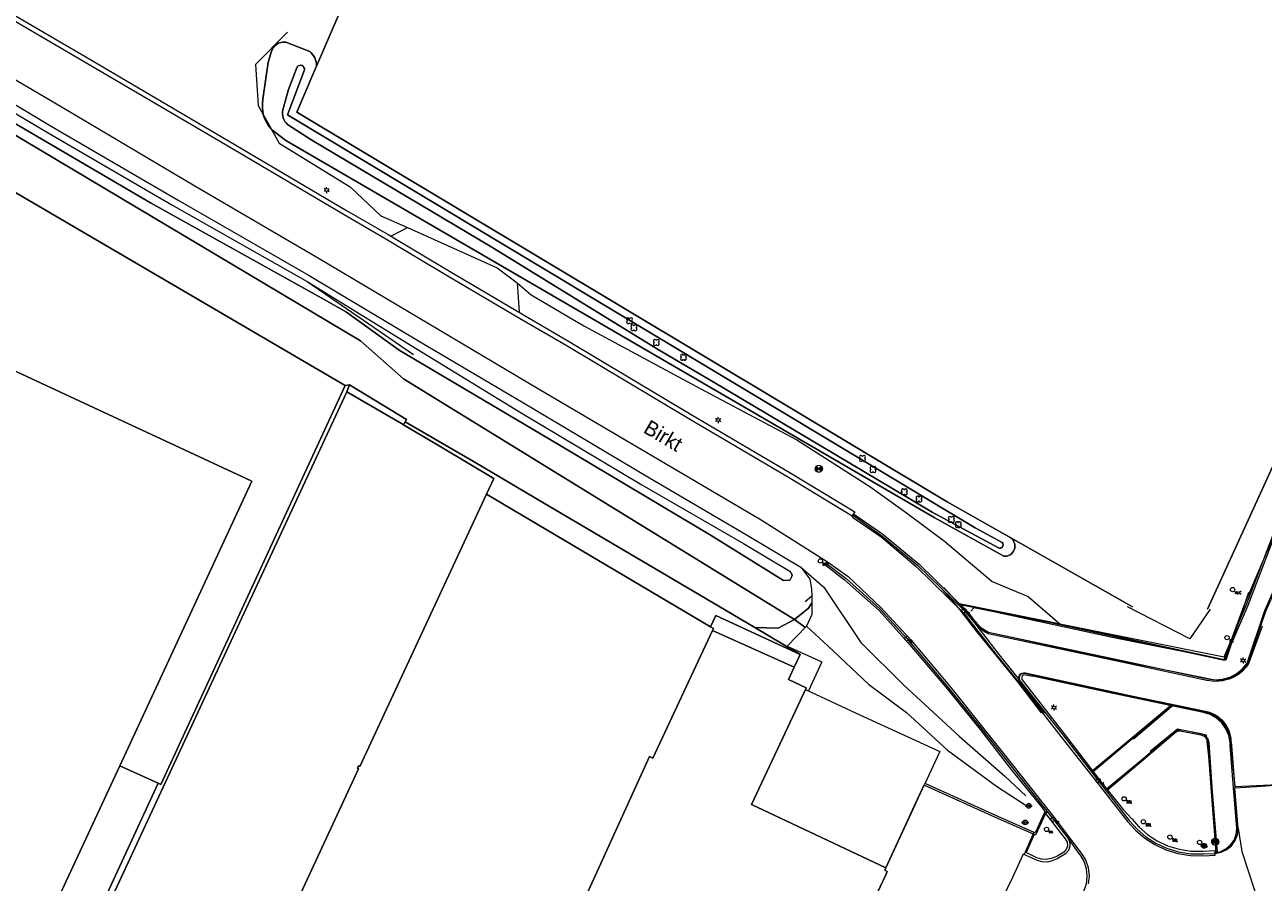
# Model space of a CAD drawing. Header units: metres. Extents: x 151448 to 154749, y 463108 to 465296.
# Tile 84 of 256: x 152327 to 152431, y 463978 to 464050. Entities that reach past the tile are written whole.
import ezdxf
from ezdxf.enums import TextEntityAlignment as Align

# ---------------------------------------------------------------- set-up
doc = ezdxf.new("R2010")
doc.units = ezdxf.units.M
doc.layers.get('0').update_dxf_attribs({"lineweight": 9})
for name, color, linetype, lineweight in [('B-ME-GR-BOOM-S', 253, 'Continuous', 9), ('B-ME-GR-STRUIK-G', 253, 'Continuous', 9), ('B-ME-GW-TALUD_KRUIN-G', 253, 'Continuous', 9), ('B-ME-GW-TALUD_TEEN-G', 253, 'Continuous', 9), ('B-ME-GW-WATERGANG_INSTEEK-G', 253, 'Continuous', 9), ('B-ME-IE-MEUBILAIR_BRANDKRAAN-S', 253, 'Continuous', 9), ('B-ME-IE-MEUBILAIR_LICHTMAST-S', 253, 'Continuous', 9), ('B-ME-IE-MEUBILAIR_SCHAMPBLOK-S', 253, 'Continuous', 9), ('B-ME-IE-MEUBILAIR_TROTTOIRKOLK-S', 253, 'Continuous', 9), ('B-ME-IE-MEUBILAIR_VERKEERSBORD-S', 253, 'Continuous', 9), ('B-ME-IE-TERREINAFSCHEIDING_KUNSTMATIG_HEKWERK-G', 253, 'Continuous', 9), ('B-ME-KL-DATA_VERKLIKKER-S', 253, 'Continuous', 9), ('B-ME-KL-ELEKTRA_KAST-S', 253, 'Continuous', 9), ('B-ME-KL-WATER_AFSLUITER-S', 253, 'Continuous', 9), ('B-ME-RI-PUT-S', 253, 'Continuous', 9), ('B-ME-VH-KANTOPSLUITING_OPSLUITBAND_100X200-G', 253, 'Continuous', 9), ('B-ME-VH-KANTOPSLUITING_OPSLUITBAND_60X150-G', 253, 'Continuous', 9), ('B-ME-VH-KANTOPSLUITING_TROTTOIRBAND_130 150-G', 253, 'Continuous', 9), ('B-ME-VH-KANTOPSLUITING_TROTTOIRBAND_180 200-G', 253, 'Continuous', 9), ('B-ME-VH-KANTOPSLUITING_TROTTOIRBAND_RWS-G', 253, 'Continuous', 9), ('B-ME-VH-KANTOPSLUITING_VOORKANTBAND-G', 253, 'Continuous', 9), ('B-ME-VH-MATERIAALGRENS-G', 253, 'Continuous', 9), ('B-ME-VH-VERHARDING_ASFALT-G', 253, 'Continuous', 9), ('B-ME-VH-VERHARDING_GRASBETONSTEEN-G', 253, 'Continuous', 9), ('B-ME-VH-VERHARDING_KLINKERS-G', 253, 'Continuous', 9), ('B-ME-VH-VERHARDING_PUIN-G', 253, 'Continuous', 9), ('B-ME-VH-VERHARDING_TEGEL-G', 253, 'Continuous', 9), ('B-ME-WH-WATERBODEM-G', 253, 'Continuous', 9), ('B-PV-GR-GROENVOORZIENING-GV', 253, 'Continuous', 9), ('B-PV-GW-TALUD_KRUIN-G', 253, 'Continuous', 9), ('B-PV-IE-TERREINAFSCHEIDING_KUNSTMATIG_HEKWERK-G', 253, 'Continuous', 9), ('B-PV-OG-BEBOUWING-GV', 1, 'Continuous', 9), ('B-PV-OG-TERREIN_BEGROEID-GV', 253, 'Continuous', 9), ('B-PV-OG-TERREIN_ERF-GV', 253, 'Continuous', 9), ('B-PV-OG-TERREIN_OEVER-GV', 253, 'Continuous', 9), ('B-PV-OG-TOPOGRAFIE-T18', 2, 'Continuous', 9), ('B-PV-OG-WATER-GV', 253, 'Continuous', 9), ('B-PV-OG-WATER_GREPPEL-GV', 253, 'Continuous', 9), ('B-PV-VH-OPENVERHARDING_BETONSTRAATSTEEN-GV', 253, 'Continuous', 9)]:
    doc.layers.add(name, color=color, linetype=linetype, lineweight=lineweight)
doc.styles.add('18_100', font='romans', dxfattribs={"width": 0.8, "height": 0.18})
doc.styles.add('18_200', font='romans', dxfattribs={"width": 0.8, "height": 0.36})
doc.styles.add('Drong', font='txt', dxfattribs={"height": 1.8})

# ---------------------------------------------------------------- blocks, each defined once
blk = doc.blocks.new('electrakast')
at = {"ltscale": 2}
blk.add_ellipse((0, 0), major_axis=(-0.127, 0.127), ratio=1, start_param=3.926991, end_param=10.210176, dxfattribs=at)
at = {"ltscale": 2, "style": '18_100', "width": 0.8}
blk.add_text('EK', height=0.216, dxfattribs=at).set_placement((0.19, -0.37))
at = {"style": '18_200', "width": 0.8}
blk.add_attdef('HOOGTE', (0.2, 0.24), '', height=0.25, dxfattribs=at)
blk = doc.blocks.new('kabelverklikker')
at = {"ltscale": 2}
blk.add_ellipse((0, 0), major_axis=(-0.127, 0.127), ratio=1, start_param=3.926991, end_param=10.210176, dxfattribs=at)
at = {"ltscale": 2, "style": '18_100', "width": 0.8}
blk.add_text('KLIC', height=0.216, dxfattribs=at).set_placement((0.19, -0.37))
at = {"style": '18_200', "width": 0.8}
blk.add_attdef('HOOGTE', (0.26, 0.12), '', height=0.25, dxfattribs=at)
blk = doc.blocks.new('LICHTMAST')
at = {"ltscale": 0.1}
for p, q in [((-0.11, 0.06), (-0.22, 0.13)), ((0, 0.13), (0, 0.25)), ((0.11, 0.06), (0.22, 0.13)), ((-0.11, -0.06), (-0.22, -0.13)), ((0, -0.13), (0, -0.25)), ((0.11, -0.06), (0.22, -0.13))]:
    blk.add_line(p, q, dxfattribs=at)
blk.add_circle((0, 0), 0.127, dxfattribs=at)
at = {"style": '18_200', "width": 0.8}
blk.add_attdef('HOOGTE', (0.25, 0.24), '', height=0.25, dxfattribs=at)
blk = doc.blocks.new('boom')
for centre, major_axis, start_param, end_param in [((-0.12, 0.12), (-0.0916, 0.0916), 4.266828, 8.299543), ((0.12, 0.12), (0.0916, 0.0916), 4.266828, 8.299543), ((-0.12, -0.12), (0.0916, 0.0916), 1.125235, 5.15795), ((0.12, -0.12), (-0.0916, 0.0916), 1.125235, 5.15795)]:
    blk.add_ellipse(centre, major_axis=major_axis, ratio=1, start_param=start_param, end_param=end_param)
at = {"style": '18_200', "width": 0.8}
blk.add_attdef('HOOGTE', (0.31, 0.12), '', height=0.25, dxfattribs=at)
blk = doc.blocks.new('verkeersbord')
blk.add_line((-0.3, 0), (0.3, 0))
for radius in [0.2, 0.0745]:
    blk.add_circle((0, 0), radius)
at = {"style": '18_200', "width": 0.8}
blk.add_attdef('HOOGTE', (0.24, 0.18), '', height=0.25, dxfattribs=at)
blk = doc.blocks.new('put')
at = {"color": 0, "ltscale": 0.5}
for p, q in [((-0.3, 0.06), (-0.06, 0.05)), ((-0.3, 0.03), (-0.03, 0.03)), ((-0.3, 0), (0, 0)), ((-0.29, 0.08), (-0.08, 0.08)), ((-0.28, 0.11), (-0.11, 0.11)), ((-0.27, 0.14), (-0.14, 0.14)), ((-0.27, 0.14), (-0.14, 0.14)), ((-0.25, 0.16), (-0.16, 0.16)), ((-0.23, 0.19), (-0.19, 0.19)), ((0, 0), (0.3, 0)), ((0.03, 0.03), (0.3, 0.03)), ((0.05, 0.05), (0.29, 0.05)), ((0.08, 0.08), (0.29, 0.08)), ((0.11, 0.11), (0.28, 0.11)), ((0.14, 0.14), (0.27, 0.14)), ((0.16, 0.16), (0.25, 0.16)), ((0.19, 0.19), (0.23, 0.19)), ((-0.3, -0.03), (-0.03, -0.03)), ((-0.3, -0.05), (-0.05, -0.05)), ((-0.29, -0.08), (-0.08, -0.08)), ((-0.28, -0.11), (-0.11, -0.11)), ((-0.27, -0.14), (-0.14, -0.14)), ((-0.25, -0.16), (-0.16, -0.16)), ((-0.23, -0.19), (-0.19, -0.19)), ((0.03, -0.03), (0.3, -0.03)), ((0.05, -0.05), (0.29, -0.06)), ((0.08, -0.08), (0.29, -0.08)), ((0.11, -0.11), (0.28, -0.11)), ((0.14, -0.14), (0.27, -0.14)), ((0.16, -0.16), (0.25, -0.16)), ((0.19, -0.19), (0.23, -0.19))]:
    blk.add_line(p, q, dxfattribs=at)
at = {"ltscale": 0.5}
for p, q in [((-0.21, 0.21), (0.21, -0.21)), ((0.21, 0.21), (-0.21, -0.21))]:
    blk.add_line(p, q, dxfattribs=at)
blk.add_ellipse((0, 0), major_axis=(-0.212, 0.212), ratio=1, start_param=3.926991, end_param=10.210176, dxfattribs=at)
at = {"style": '18_200', "width": 0.8}
blk.add_attdef('HOOGTE', (0.4, 0.26), '', height=0.25, dxfattribs=at)
blk = doc.blocks.new('waterafsluiter')
at = {"ltscale": 2}
blk.add_ellipse((0, 0), major_axis=(-0.127, 0.127), ratio=1, start_param=1.570796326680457, end_param=7.853981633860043, dxfattribs=at)
at = {"ltscale": 2, "style": '18_200', "width": 0.8}
blk.add_text('WA', height=0.216, dxfattribs=at).set_placement((0.16, -0.32))
at = {"style": '18_200', "width": 0.8}
blk.add_attdef('HOOGTE', (0.23, 0.16), '', height=0.25, dxfattribs=at)
blk = doc.blocks.new('BRANDKRAAN')
at = {"ltscale": 2}
blk.add_ellipse((0, 0), major_axis=(-0.127, 0.127), ratio=1, start_param=3.926991, end_param=10.210176, dxfattribs=at)
at = {"ltscale": 2, "style": '18_100', "width": 0.8}
blk.add_text('BKR', height=0.216, dxfattribs=at).set_placement((0.18, -0.38))
at = {"style": '18_200', "width": 0.8}
blk.add_attdef('HOOGTE', (0.29, 0.2), '', height=0.25, dxfattribs=at)
blk = doc.blocks.new('TROTTOIRKOLK')
at = {"ltscale": 2}
blk.add_ellipse((0, 0), major_axis=(-0.127, 0.127), ratio=1, start_param=3.926991, end_param=10.210176, dxfattribs=at)
at = {"ltscale": 2, "style": '18_100', "width": 0.8}
blk.add_text('TK', height=0.216, dxfattribs=at).set_placement((0.19, -0.37))
at = {"style": '18_200', "width": 0.8}
blk.add_attdef('HOOGTE', (0.21, 0.18), '', height=0.25, dxfattribs=at)
blk = doc.blocks.new('schampblok')
at = {"ltscale": 2}
blk.add_ellipse((0, 0), major_axis=(-0.127, 0.127), ratio=1, start_param=1.570796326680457, end_param=7.853981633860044, dxfattribs=at)
at = {"ltscale": 2, "style": '18_100', "width": 0.8}
blk.add_text('SBL', height=0.216, dxfattribs=at).set_placement((0.19, -0.37))
at = {"style": '18_200', "width": 0.8}
blk.add_attdef('HOOGTE', (0.21, 0.28), '', height=0.25, dxfattribs=at)

msp = doc.modelspace()

# ---------------------------------------------------------------- linework, layer by layer
at = {"layer": 'B-ME-GR-STRUIK-G'}
for points in [[(152227.392, 464100.003), (152228.609, 464100.482), (152232.116, 464098.956), (152241.092, 464093.74), (152251.89, 464087.314), (152265.184, 464079.387), (152265.23, 464078.556), (152275.621, 464072.679), (152291.878, 464063.943), (152302.669, 464057.516), (152313.948, 464049.879), (152328.62, 464041.201), (152338.98, 464035.161), (152350.341, 464028.738), (152359.241, 464022.623)], [(152392.655, 464002.355), (152392.656, 464000.825), (152392.209, 463999.863), (152390.59, 463998.164)]]:
    msp.add_lwpolyline(points, dxfattribs=at)
at = {"layer": 'B-ME-GW-TALUD_KRUIN-G'}
msp.add_lwpolyline([(152392.209, 463999.863), (152394.011, 463998.173), (152397.397, 463994.989), (152400.598, 463992.612), (152404.035, 463989.457), (152408.136, 463986.44), (152410.54, 463984.893)], dxfattribs=at)
at = {"layer": 'B-ME-GW-TALUD_TEEN-G'}
msp.add_lwpolyline([(152391.72, 464004.794), (152393.647, 464003.125), (152396.757, 463998.471), (152400.356, 463994.902), (152405.021, 463990.623), (152408.813, 463987.302), (152410.604, 463985.648)], dxfattribs=at)
at = {"layer": 'B-ME-GW-WATERGANG_INSTEEK-G'}
msp.add_lwpolyline([(152231.56, 464097.989), (152232.155, 464098.269), (152232.582, 464098.381), (152233.583, 464097.881), (152241.092, 464093.74), (152251.89, 464087.314), (152265.184, 464079.387), (152275.96, 464073.204), (152291.878, 464063.943), (152302.669, 464057.516), (152314.174, 464050.537), (152328.858, 464041.746), (152339.51, 464035.548), (152350.504, 464029.245), (152359.951, 464023.593), (152368.474, 464018.573), (152379.047, 464012.282), (152387.241, 464007.469), (152391.72, 464004.794), (152392.49, 464003.803), (152392.629, 464002.979), (152392.655, 464002.355), (152392.101, 464001.906)], dxfattribs=at)
at = {"layer": 'B-ME-IE-TERREINAFSCHEIDING_KUNSTMATIG_HEKWERK-G'}
for points in [[(152348.698, 464049.641), (152346.015, 464046.919), (152346.217, 464043.477), (152347.982, 464040.323), (152353.944, 464036.664), (152356.52, 464034.232), (152358.736, 464033.267), (152366.272, 464029.876), (152367.954, 464028.627), (152369.124, 464027.619), (152373.537, 464025.026), (152383.288, 464019.775), (152391.391, 464015.472), (152397.529, 464011.56), (152400.599, 464009.361), (152403.775, 464006.974), (152407.765, 464003.588), (152410.786, 464002.328), (152413.461, 464000.049), (152427.241, 463997.284), (152429.102, 464001.666), (152431.431, 464007.737)], [(152392.123, 463994.546), (152396.377, 463992.554), (152403.386, 463989.341), (152402.112, 463986.596)]]:
    msp.add_lwpolyline(points, dxfattribs=at)
at = {"layer": 'B-ME-IE-TERREINAFSCHEIDING_KUNSTMATIG_HEKWERK-G', "ltscale": 0.2}
msp.add_lwpolyline([(152426.049, 464001.276), (152424.353, 463998.778), (152419.138, 464001.487)], dxfattribs=at)
at = {"layer": 'B-ME-VH-KANTOPSLUITING_OPSLUITBAND_100X200-G'}
for points in [[(152406.27, 464000.302), (152406.538, 464000.007), (152406.838, 463999.743), (152407.464, 463999.347), (152412.094, 463998.368), (152418.543, 463996.994), (152425.825, 463995.442), (152426.448, 463995.351), (152427.103, 463995.399), (152427.733, 463995.584), (152428.28, 463995.877), (152428.757, 463996.273), (152429.147, 463996.756), (152430.649, 464001.168), (152432.903, 464006.291), (152435.148, 464011.188), (152438.043, 464017.518), (152440.624, 464023.242), (152441.645, 464025.481)], [(152426.456, 463980.88), (152426.889, 463980.956), (152427.367, 463981.182), (152427.768, 463981.525), (152428.062, 463981.93), (152428.245, 463982.396), (152428.305, 463982.893), (152428.027, 463986.295), (152427.743, 463989.858), (152427.723, 463990.108), (152427.611, 463990.698), (152427.377, 463991.25), (152427.03, 463991.74), (152426.587, 463992.145), (152426.068, 463992.447), (152425.497, 463992.631), (152417.914, 463994.208), (152411.19, 463995.654)], [(152416.189, 463987.754), (152419.352, 463990.395), (152422.735, 463993.205)], [(152417.438, 463986.151), (152420.463, 463988.667), (152423.1, 463990.909), (152423.207, 463991), (152423.362, 463991.08), (152423.536, 463991.086), (152425.279, 463990.752), (152425.551, 463990.635), (152425.747, 463990.414), (152425.832, 463990.131), (152425.834, 463990.105), (152426.137, 463985.97), (152426.546, 463980.896)], [(152412.204, 463984.298), (152411.371, 463982.529), (152411.263, 463982.582), (152410.536, 463980.919)]]:
    msp.add_lwpolyline(points, dxfattribs=at)
at = {"layer": 'B-ME-VH-KANTOPSLUITING_OPSLUITBAND_60X150-G'}
msp.add_lwpolyline([(152405.016, 464001.756), (152412.69, 464000.226), (152418.84, 463998.883), (152427.222, 463997.063), (152428.963, 464001.729), (152431.514, 464007.703), (152433.656, 464012.403), (152436.265, 464018.121), (152438.979, 464023.729), (152440.016, 464026.347)], dxfattribs=at)
at = {"layer": 'B-ME-VH-KANTOPSLUITING_TROTTOIRBAND_130 150-G'}
for points in [[(152396.159, 464009.134), (152396.24, 464009.22), (152398.602, 464007.563), (152401.657, 464005.04), (152405.699, 464001.088), (152406.292, 464000.296)], [(152393.839, 464005.127), (152393.741, 464005.02), (152395.388, 464003.722), (152398.295, 464001.164), (152400.675, 463998.523), (152403.894, 463994.734), (152406.759, 463991.201), (152409.432, 463987.77), (152411.91, 463984.702), (152412.282, 463984.191)], [(152411.196, 463995.642), (152410.574, 463995.758), (152410.41, 463995.763), (152410.279, 463995.666), (152410.236, 463995.513), (152410.295, 463995.364), (152413.806, 463990.835), (152416.956, 463986.762), (152418.759, 463984.477), (152419.476, 463983.716)], [(152402.178, 463986.674), (152408.36, 463983.864), (152411.263, 463982.582)]]:
    msp.add_lwpolyline(points, dxfattribs=at)
at = {"layer": 'B-ME-VH-KANTOPSLUITING_TROTTOIRBAND_180 200-G'}
msp.add_lwpolyline([(152412.407, 463984.289), (152412.253, 463984.169), (152413.908, 463982.039), (152414.053, 463981.76), (152414.08, 463981.446), (152413.986, 463981.147), (152413.785, 463980.905), (152413.188, 463980.556), (152412.712, 463980.383), (152412.311, 463980.296), (152411.902, 463980.317), (152411.514, 463980.446), (152411.458, 463980.474), (152410.628, 463980.879), (152410.538, 463980.923), (152410.454, 463980.729)], dxfattribs=at)
at = {"layer": 'B-ME-VH-KANTOPSLUITING_TROTTOIRBAND_RWS-G'}
msp.add_lwpolyline([(152419.476, 463983.716), (152420.103, 463983), (152420.822, 463982.376), (152421.621, 463981.858), (152422.483, 463981.454), (152423.457, 463981.158), (152424.465, 463981.008), (152425.484, 463981.008), (152426.44, 463981.065), (152426.461, 463980.811)], dxfattribs=at)
at = {"layer": 'B-ME-VH-KANTOPSLUITING_VOORKANTBAND-G'}
for points in [[(152430.42, 463999.851), (152429.313, 463996.793, -0.3263632), (152426.32, 463995.352), (152417.509, 463997.139), (152407.476, 463999.332, -0.1619577), (152406.458, 464000.153), (152405.512, 464001.156), (152403.729, 464003.09)], [(152412.171, 463992.561), (152410.125, 463995.197, -0.7902389), (152410.573, 463995.93), (152419.607, 463993.984), (152425.513, 463992.766, -0.3944266), (152427.793, 463989.921), (152428.132, 463986.405)]]:
    msp.add_lwpolyline(points, format="xyb", dxfattribs=at)
at = {"layer": 'B-ME-VH-MATERIAALGRENS-G'}
msp.add_lwpolyline([(152428.405, 463982.897), (152428.716, 463980.977), (152429.804, 463977.655), (152431.448, 463974.386), (152432.279, 463973.113)], dxfattribs=at)
at = {"layer": 'B-ME-VH-VERHARDING_ASFALT-G'}
for points in [[(152317.512, 464055.437), (152331.911, 464047.015), (152343.547, 464040.188), (152353.443, 464034.352), (152356.933, 464032.322), (152362.07, 464029.251), (152368.146, 464025.675), (152372.046, 464023.388), (152382.337, 464017.25), (152390.689, 464012.335), (152396.04, 464009.087), (152396.057, 464008.99), (152398.456, 464007.326), (152401.408, 464004.843), (152405.431, 464000.919), (152408.095, 463997.515), (152410.034, 463995.102), (152413.529, 463990.616), (152416.657, 463986.649), (152419.128, 463983.491), (152419.803, 463982.745), (152420.57, 463982.095), (152421.416, 463981.551), (152422.326, 463981.124), (152423.353, 463980.804), (152424.414, 463980.631), (152425.489, 463980.61), (152426.485, 463980.671), (152426.474, 463980.804), (152426.98, 463980.905), (152427.445, 463981.127), (152427.841, 463981.457), (152428.15, 463981.884), (152428.342, 463982.374), (152428.405, 463982.897), (152428.127, 463986.303), (152429.964, 463986.422), (152431.835, 463986.569)], [(152315.114, 464051.948), (152329.662, 464043.437), (152340.904, 464036.744), (152351.334, 464030.658), (152360.556, 464025.187), (152369.801, 464019.722), (152379.896, 464013.762), (152388.413, 464008.766), (152393.968, 464005.248), (152395.69, 464004.002), (152398.443, 464001.418), (152400.937, 463998.736), (152404.19, 463994.849), (152407.082, 463991.246), (152409.704, 463987.948), (152412.875, 463983.961), (152415.251, 463980.845), (152415.603, 463980.263), (152415.823, 463979.619), (152415.9, 463978.943), (152415.831, 463978.266)], [(152403.566, 464002.974), (152405.078, 464001.221), (152406.449, 463999.418), (152409.896, 463995.177), (152411.874, 463992.592)], [(152428.132, 463986.405), (152431.742, 463986.593)]]:
    msp.add_lwpolyline(points, dxfattribs=at)
at = {"layer": 'B-ME-VH-VERHARDING_GRASBETONSTEEN-G'}
msp.add_lwpolyline([(152226.943, 464109.186), (152236.775, 464103.452), (152243.828, 464099.291), (152255.61, 464092.413), (152267.917, 464085.186), (152279.621, 464078.298), (152295.534, 464068.906), (152305.244, 464063.15), (152317.715, 464055.782), (152332.113, 464047.36), (152343.75, 464040.532), (152353.645, 464034.697), (152357.136, 464032.666), (152362.274, 464029.595), (152368.349, 464026.02), (152372.249, 464023.732), (152382.541, 464017.594), (152390.894, 464012.678), (152396.247, 464009.429), (152396.04, 464009.087)], dxfattribs=at)
at = {"layer": 'B-ME-VH-VERHARDING_KLINKERS-G'}
for points in [[(152402.089, 463986.535), (152408.283, 463983.723), (152411.204, 463982.446)], [(152414.055, 463982.165), (152414.202, 463981.937), (152414.281, 463981.678), (152414.284, 463981.406), (152414.168, 463981.057), (152413.929, 463980.776), (152413.241, 463980.37), (152412.797, 463980.192), (152412.385, 463980.088), (152411.96, 463980.099), (152411.553, 463980.223), (152411.379, 463980.303), (152410.389, 463980.759), (152409.47, 463978.783), (152407.793, 463975.319), (152408.684, 463974.9), (152408.738, 463974.875), (152409.159, 463974.606), (152409.498, 463974.238), (152409.732, 463973.795), (152411.364, 463969.425), (152411.419, 463969.043), (152411.386, 463968.834), (152411.31, 463968.637)]]:
    msp.add_lwpolyline(points, dxfattribs=at)
at = {"layer": 'B-ME-VH-VERHARDING_PUIN-G'}
for p, q in [((152357.348, 464032.54), (152358.736, 464033.267)), ((152367.954, 464028.627), (152368.115, 464026.158))]:
    msp.add_line(p, q, dxfattribs=at)
at = {"layer": 'B-ME-VH-VERHARDING_TEGEL-G'}
for points in [[(152405.095, 464001.679), (152412.677, 464000.167), (152418.827, 463998.824), (152427.257, 463996.994), (152429.241, 464001.617), (152431.569, 464007.679), (152433.711, 464012.378), (152436.32, 464018.095), (152439.034, 464023.705), (152440.072, 464026.325)], [(152406.2, 464000.231), (152406.473, 463999.932), (152406.777, 463999.664), (152407.093, 463999.441), (152407.431, 463999.252), (152412.067, 463998.272), (152418.503, 463996.893), (152425.792, 463995.341), (152426.457, 463995.251), (152427.127, 463995.302), (152427.771, 463995.492), (152428.335, 463995.794), (152428.828, 463996.203), (152429.23, 463996.701), (152430.732, 464001.124), (152432.987, 464006.215), (152435.232, 464011.155), (152438.128, 464017.459), (152440.69, 464023.192), (152441.722, 464025.438)], [(152396.057, 464008.99), (152396.159, 464009.134), (152398.523, 464007.429), (152401.508, 464004.97), (152405.423, 464001.158), (152406.2, 464000.231), (152408.263, 463997.589), (152410.163, 463995.229), (152413.695, 463990.736), (152416.657, 463986.92), (152419.274, 463983.565), (152419.927, 463982.83), (152420.673, 463982.191), (152421.5, 463981.659), (152422.391, 463981.244), (152423.401, 463980.938), (152424.444, 463980.783), (152425.499, 463980.781), (152426.461, 463980.811)], [(152393.968, 464005.248), (152393.839, 464005.127), (152395.522, 464003.86), (152398.365, 464001.304), (152400.628, 463998.816), (152404.052, 463994.749), (152406.94, 463991.187), (152409.568, 463987.869), (152412.893, 463983.677), (152414.055, 463982.165), (152415.11, 463980.733), (152415.13, 463980.707), (152415.457, 463980.148), (152415.658, 463979.533), (152415.724, 463978.889), (152415.652, 463978.245), (152415.447, 463977.632), (152413.669, 463973.76), (152411.31, 463968.637), (152410.774, 463967.496), (152407.192, 463959.764)], [(152429.268, 464002.684), (152427.376, 463997.018), (152417.848, 463998.891), (152407.913, 464001.068), (152406.237, 464001.393), (152405.993, 464001.117)], [(152390.59, 463998.164), (152393.493, 463996.868), (152392.364, 463994.433)], [(152410.163, 463995.229), (152410.066, 463995.411), (152410.067, 463995.617), (152410.188, 463995.819), (152410.398, 463995.924), (152410.632, 463995.898), (152411.213, 463995.751), (152417.934, 463994.306), (152425.517, 463992.729), (152426.109, 463992.538), (152426.646, 463992.226), (152427.105, 463991.806), (152427.464, 463991.299), (152427.707, 463990.727), (152427.822, 463990.116), (152427.842, 463989.866), (152428.127, 463986.303)], [(152416.25, 463987.675), (152419.416, 463990.318), (152422.86, 463993.179)], [(152419.637, 463990.41), (152422.827, 463993.116)], [(152417.376, 463986.229), (152420.399, 463988.744), (152423.035, 463990.985), (152423.142, 463991.076), (152423.336, 463991.177), (152423.555, 463991.185), (152425.298, 463990.85), (152425.609, 463990.716), (152425.834, 463990.463), (152425.932, 463990.139), (152425.934, 463990.112), (152426.237, 463985.977), (152426.645, 463980.913)], [(152426.233, 463986.405), (152425.754, 463990.712), (152423.317, 463991.216), (152421.032, 463989.343)], [(152412.253, 463984.169), (152411.406, 463982.347), (152411.295, 463982.404), (152410.628, 463980.879)]]:
    msp.add_lwpolyline(points, dxfattribs=at)
at = {"layer": 'B-ME-WH-WATERBODEM-G'}
msp.add_lwpolyline([(152233.403, 464097.155), (152240.937, 464092.964), (152251.737, 464086.977), (152265.23, 464078.556), (152275.621, 464072.679), (152291.723, 464063.35), (152302.461, 464056.935), (152313.948, 464049.879), (152328.62, 464041.201), (152338.98, 464035.161), (152350.341, 464028.738), (152359.564, 464023.075), (152368.285, 464017.735), (152378.403, 464011.701), (152386.916, 464006.79), (152390.811, 464004.466), (152391.009, 464004.117), (152390.884, 464003.843), (152390.751, 464003.676), (152390.292, 464003.674)], dxfattribs=at)
at = {"layer": 'B-PV-GR-GROENVOORZIENING-GV', "flags": 128}
msp.add_lwpolyline([(152329.343, 463968.307), (152334.827, 463965.729), (152334.863, 463965.805), (152334.566, 463965.934), (152329.813, 463968.201), (152353.651, 464019.497), (152353.873, 464020.074), (152353.515, 464020.02), (152338.051, 463986.589), (152337.831, 463986.691)], close=True, dxfattribs=at)
at = {"layer": 'B-PV-GW-TALUD_KRUIN-G', "flags": 128}
msp.add_lwpolyline([(152391.204, 464000.413), (152392.068, 463999.762)], dxfattribs=at)
at = {"layer": 'B-PV-IE-TERREINAFSCHEIDING_KUNSTMATIG_HEKWERK-G', "flags": 128}
for points in [[(152337.831, 463986.691), (152338.051, 463986.589), (152353.515, 464020.02), (152312.519, 464043.974), (152288.058, 463990.838), (152276.969, 463996.195)], [(152384.167, 463999.81), (152384.608, 464000.759), (152391.68, 463997.488)], [(152391.68, 463997.488), (152391.177, 463996.431)], [(152392.145, 463994.612), (152392.153, 463994.608)], [(152337.831, 463986.691), (152334.633, 463988.162)], [(152402.074, 463986.545), (152398.87, 463979.594)]]:
    msp.add_lwpolyline(points, dxfattribs=at)
at = {"layer": 'B-PV-OG-BEBOUWING-GV', "flags": 128}
for points in [[(152334.633, 463988.162), (152345.703, 464011.992), (152315.982, 464025.811), (152306.925, 464006.298), (152299.183, 463989.617), (152299.329, 463989.526), (152301.051, 463984.884), (152300.974, 463984.708), (152327.342, 463972.468)], [(152384.166, 463999.808), (152365.38, 464010.927), (152354.739, 463988.099), (152354.649, 463988.143), (152354.556, 463987.944), (152354.649, 463987.902), (152344.061, 463965.122), (152363.702, 463955.982), (152363.588, 463955.736), (152363.647, 463955.709), (152363.86, 463955.61), (152379.046, 463988.919), (152379.308, 463988.796), (152384.323, 463999.495), (152384.404, 463999.667)]]:
    msp.add_lwpolyline(points, close=True, dxfattribs=at)
msp.add_lwpolyline([(152391.529, 463946.653), (152393.106, 463950.084), (152393.197, 463950.282), (152386.716, 463953.261), (152397.248, 463976.088), (152397.432, 463976.001), (152398.864, 463979.024), (152398.984, 463979.293), (152398.778, 463979.399), (152398.864, 463979.596), (152398.869, 463979.607), (152387.586, 463984.907), (152392.145, 463994.612), (152392.182, 463994.692), (152390.698, 463995.389), (152391.185, 463996.427), (152391.177, 463996.431), (152384.323, 463999.495), (152379.308, 463988.796), (152379.046, 463988.919), (152363.86, 463955.61)], dxfattribs=at)
at = {"layer": 'B-PV-OG-TERREIN_BEGROEID-GV', "flags": 128}
for points in [[(152351.118, 464046.793), (152354.638, 464054.973)], [(152346.627, 464044.001), (152347.07, 464047.092), (152347.314, 464047.965)], [(152348.532, 464048.79), (152350.55, 464048.007)], [(152408.749, 464005.709), (152402.909, 464008.957), (152348.545, 464040.55), (152347.34, 464041.461)], [(152439.873, 464026.184), (152438.115, 464028.127), (152425.844, 464001.282)], [(152419.537, 464001.475), (152418.96, 464001.82), (152409.343, 464007.256)], [(152392.655, 464001.804), (152392.373, 464001.352), (152391.204, 464000.413), (152392.068, 463999.762)], [(152392.068, 463999.762), (152391.204, 464000.413), (152389.837, 463999.692), (152387.873, 463999.739), (152391.68, 463997.488), (152391.177, 463996.431), (152391.185, 463996.427), (152390.698, 463995.389), (152392.182, 463994.692), (152392.145, 463994.612), (152392.153, 463994.608)]]:
    msp.add_lwpolyline(points, dxfattribs=at)
at = {"layer": 'B-PV-OG-TERREIN_BEGROEID-GV'}
for points in [[(152347.314, 464047.965, -0.3685892), (152348.532, 464048.79)], [(152350.55, 464048.007, -0.2262703), (152351.118, 464046.793)], [(152347.34, 464041.461, -0.2372718), (152346.627, 464044.001)], [(152409.343, 464007.256, -0.7472414), (152408.749, 464005.709)]]:
    msp.add_lwpolyline(points, format="xyb", dxfattribs=at)
at = {"layer": 'B-PV-OG-TERREIN_ERF-GV', "flags": 128}
for points in [[(152425.844, 464001.282), (152438.115, 464028.127), (152435.144, 464031.411), (152436.539, 464034.642), (152438.359, 464033.051), (152439.94, 464032.161), (152446.764, 464047.124), (152449.83, 464053.889), (152440.811, 464057.978), (152390.55, 464080.772), (152370.529, 464089.852), (152355.193, 464056.263), (152354.638, 464054.973), (152351.118, 464046.793), (152350.92, 464046.332), (152349.458, 464042.934), (152403.995, 464010.279), (152409.343, 464007.256), (152418.96, 464001.82), (152419.537, 464001.475)], [(152392.153, 463994.608), (152392.145, 463994.612), (152387.586, 463984.907), (152398.869, 463979.607), (152401.301, 463984.868), (152402.074, 463986.545)], [(152326.209, 463969.76), (152329.343, 463968.307), (152337.831, 463986.691), (152334.633, 463988.162), (152327.342, 463972.468), (152300.974, 463984.708)], [(152401.301, 463984.867), (152398.869, 463979.607), (152398.864, 463979.596), (152398.778, 463979.399), (152398.984, 463979.293), (152398.864, 463979.024), (152397.432, 463976.001), (152397.248, 463976.088), (152386.716, 463953.261), (152393.197, 463950.282), (152393.106, 463950.084), (152395.753, 463949.019), (152402.11, 463962.785)]]:
    msp.add_lwpolyline(points, dxfattribs=at)
for points in [[(152297.244, 464010.791), (152306.925, 464006.298), (152315.982, 464025.811), (152345.703, 464011.992), (152334.633, 463988.162), (152337.831, 463986.691), (152338.051, 463986.589), (152353.515, 464020.02), (152312.519, 464043.974)], [(152353.651, 464019.497), (152358.235, 464016.835), (152358.402, 464016.713), (152358.555, 464016.984), (152358.658, 464017.166), (152353.873, 464020.074)], [(152365.38, 464010.927), (152365.995, 464012.221), (152361.531, 464014.872), (152358.402, 464016.713), (152358.235, 464016.835), (152353.651, 464019.497), (152329.813, 463968.201), (152334.566, 463965.934), (152334.863, 463965.805), (152334.827, 463965.729), (152340.187, 463963.262), (152362.45, 463952.969), (152363.647, 463955.709), (152363.588, 463955.736), (152363.702, 463955.982), (152344.061, 463965.122), (152354.649, 463987.902), (152354.556, 463987.944), (152354.649, 463988.143), (152354.739, 463988.099)], [(152358.555, 464016.984), (152358.402, 464016.713), (152361.531, 464014.872), (152365.995, 464012.221), (152365.38, 464010.927), (152384.166, 463999.808), (152384.608, 464000.759), (152391.68, 463997.488), (152387.873, 463999.739), (152384.805, 464001.552), (152370.085, 464010.221), (152364.467, 464013.527)], [(152391.68, 463997.488), (152384.608, 464000.759), (152384.166, 463999.808), (152384.404, 463999.667), (152384.323, 463999.495), (152391.177, 463996.431)]]:
    msp.add_lwpolyline(points, close=True, dxfattribs=at)
at = {"layer": 'B-PV-OG-TERREIN_OEVER-GV', "flags": 128}
for points in [[(152231.56, 464097.989), (152231.49, 464097.079), (152232.191, 464096.098), (152298.659, 464057.234), (152322.543, 464042.948), (152354.817, 464023.776), (152358.422, 464020.572), (152391.204, 464000.413), (152392.373, 464001.352), (152392.655, 464001.804)], [(152390.292, 464003.674), (152384.224, 464007.454), (152371.418, 464015.082), (152358.046, 464022.988), (152353.62, 464026.175), (152351.75, 464027.214), (152337.203, 464035.323), (152322.526, 464043.909), (152310.353, 464051.281), (152294.426, 464060.753), (152281.974, 464068.187), (152268.421, 464076.138), (152253.708, 464084.518), (152239.16, 464093.064), (152232.764, 464096.935)], [(152347.314, 464047.965), (152347.07, 464047.092), (152346.627, 464044.001)], [(152350.55, 464048.007), (152348.532, 464048.79)], [(152348.302, 464043.124), (152348.771, 464044.829), (152349.496, 464046.731)], [(152350.11, 464046.464), (152348.671, 464042.694), (152406.343, 464008.093), (152408.623, 464006.855)], [(152409.343, 464007.256), (152403.995, 464010.279), (152349.458, 464042.934), (152350.92, 464046.332), (152351.118, 464046.793)], [(152312.519, 464043.974), (152353.515, 464020.02), (152353.873, 464020.074), (152358.658, 464017.166), (152358.555, 464016.984), (152364.467, 464013.527), (152370.085, 464010.221), (152384.805, 464001.552), (152387.873, 463999.739), (152389.837, 463999.692), (152391.204, 464000.413), (152358.422, 464020.572), (152354.817, 464023.776), (152322.543, 464042.948)], [(152408.299, 464006.417), (152402.74, 464009.42), (152384.367, 464020.328), (152379.723, 464023.069), (152365.818, 464031.603), (152350.719, 464040.589), (152348.693, 464041.896)], [(152347.34, 464041.461), (152348.545, 464040.55)], [(152348.545, 464040.55), (152402.909, 464008.957), (152408.749, 464005.709)]]:
    msp.add_lwpolyline(points, dxfattribs=at)
at = {"layer": 'B-PV-OG-TERREIN_OEVER-GV'}
for points in [[(152348.532, 464048.79, 0.3685892), (152347.314, 464047.965)], [(152351.118, 464046.793, 0.2262703), (152350.55, 464048.007)], [(152349.496, 464046.731, -0.7466077), (152350.11, 464046.464)], [(152346.627, 464044.001, 0.2372718), (152347.34, 464041.461)], [(152348.693, 464041.896, -0.2780229), (152348.302, 464043.124)], [(152408.623, 464006.855, -0.8120287), (152408.299, 464006.417)], [(152408.749, 464005.709, 0.7472414), (152409.343, 464007.256)]]:
    msp.add_lwpolyline(points, format="xyb", dxfattribs=at)
at = {"layer": 'B-PV-OG-WATER-GV'}
for points in [[(152350.11, 464046.464, 0.7466077), (152349.496, 464046.731)], [(152348.302, 464043.124, 0.2780229), (152348.693, 464041.896)], [(152408.299, 464006.417, 0.8120287), (152408.623, 464006.855)]]:
    msp.add_lwpolyline(points, format="xyb", dxfattribs=at)
at = {"layer": 'B-PV-OG-WATER-GV', "flags": 128}
for points in [[(152349.496, 464046.731), (152348.771, 464044.829), (152348.302, 464043.124)], [(152408.623, 464006.855), (152406.343, 464008.093), (152348.671, 464042.694), (152350.11, 464046.464)], [(152348.693, 464041.896), (152350.719, 464040.589), (152365.818, 464031.603), (152379.723, 464023.069)], [(152379.723, 464023.069), (152384.367, 464020.328), (152402.74, 464009.42), (152408.299, 464006.417)]]:
    msp.add_lwpolyline(points, dxfattribs=at)
at = {"layer": 'B-PV-OG-WATER_GREPPEL-GV', "flags": 128}
msp.add_lwpolyline([(152232.764, 464096.935), (152239.16, 464093.064), (152253.708, 464084.518), (152268.421, 464076.138), (152281.974, 464068.187), (152294.426, 464060.753), (152310.353, 464051.281), (152322.526, 464043.909), (152337.203, 464035.323), (152351.75, 464027.214), (152353.62, 464026.175), (152358.046, 464022.988), (152371.418, 464015.082), (152384.224, 464007.454), (152390.292, 464003.674)], dxfattribs=at)
at = {"layer": 'B-PV-VH-OPENVERHARDING_BETONSTRAATSTEEN-GV', "flags": 128}
msp.add_lwpolyline([(152402.074, 463986.545), (152401.302, 463984.87)], dxfattribs=at)

# ---------------------------------------------------------------- block references
at = {"layer": 'B-ME-GR-BOOM-S'}
for p in [(152377.368, 464025.445), (152377.736, 464024.857), (152379.616, 464023.625), (152381.885, 464022.383), (152396.902, 464013.896), (152397.784, 464012.98), (152400.408, 464011.099), (152401.642, 464010.508), (152404.358, 464008.791), (152404.94, 464008.361)]:
    msp.add_blockref('boom', p, dxfattribs=at)
at = {"layer": 'B-ME-IE-MEUBILAIR_BRANDKRAAN-S'}
msp.add_blockref('BRANDKRAAN', (152393.372, 464005.324), dxfattribs=at)
at = {"layer": 'B-ME-IE-MEUBILAIR_LICHTMAST-S'}
for p in [(152351.969, 464036.398), (152384.797, 464017.125), (152428.818, 463996.978), (152412.96, 463993.035)]:
    msp.add_blockref('LICHTMAST', p, dxfattribs=at)
at = {"layer": 'B-ME-IE-MEUBILAIR_SCHAMPBLOK-S'}
for p in [(152418.841, 463985.385), (152420.454, 463983.462), (152422.687, 463982.185), (152425.173, 463981.73)]:
    msp.add_blockref('schampblok', p, dxfattribs=at)
at = {"layer": 'B-ME-IE-MEUBILAIR_TROTTOIRKOLK-S'}
for p in [(152405.423, 464001.158), (152400.628, 463998.816), (152416.657, 463986.92), (152412.893, 463983.677)]:
    msp.add_blockref('TROTTOIRKOLK', p, dxfattribs=at)
at = {"layer": 'B-ME-IE-MEUBILAIR_VERKEERSBORD-S'}
for p in [(152410.843, 463984.8), (152410.543, 463983.404), (152425.546, 463981.448)]:
    msp.add_blockref('verkeersbord', p, dxfattribs=at)
at = {"layer": 'B-ME-KL-DATA_VERKLIKKER-S'}
msp.add_blockref('kabelverklikker', (152427.936, 464002.922), dxfattribs=at)
at = {"layer": 'B-ME-KL-ELEKTRA_KAST-S'}
msp.add_blockref('electrakast', (152427.479, 463998.888), dxfattribs=at)
at = {"layer": 'B-ME-KL-WATER_AFSLUITER-S'}
msp.add_blockref('waterafsluiter', (152412.341, 463982.817), dxfattribs=at)
at = {"layer": 'B-ME-RI-PUT-S'}
for p in [(152393.238, 464013.045), (152426.485, 463981.787)]:
    msp.add_blockref('put', p, dxfattribs=at)

# ---------------------------------------------------------------- texts
at = {"layer": 'B-PV-OG-TOPOGRAFIE-T18', "style": 'Drong'}
msp.add_text('Birkt', height=1.25, rotation=329.5, dxfattribs=at).set_placement((152380.21, 464015.842), align=Align.MIDDLE)

doc.saveas('drawing.dxf')
